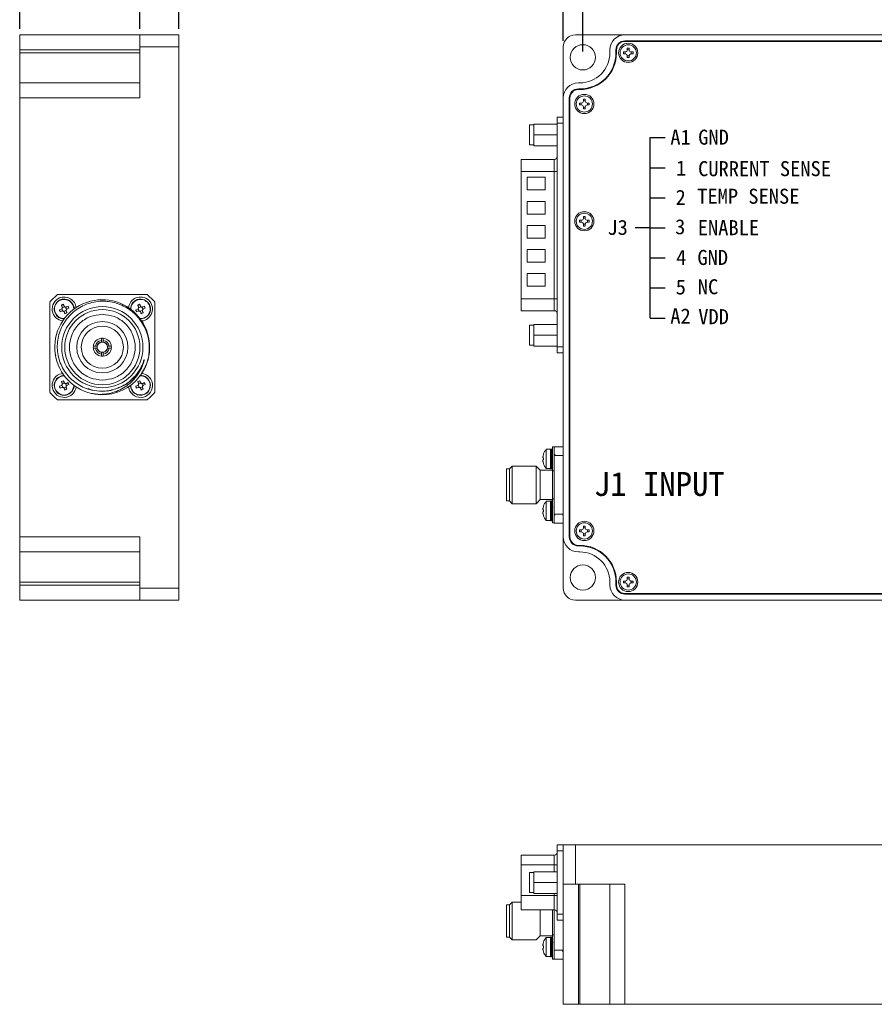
# Model space of a CAD drawing. Header units: millimetres. Extents: x 59 to 641, y 39 to 291.
# Tile 1 of 8: x 59 to 201, y 39 to 203. Entities that reach past the tile are written whole.
import ezdxf

# ---------------------------------------------------------------- set-up
doc = ezdxf.new("R2010")
doc.units = ezdxf.units.MM
doc.header["$PDSIZE"] = -1
doc.dimstyles.new('ISO-25', dxfattribs={"dimtxt": 2.5, "dimasz": 2.5, "dimexe": 1.25, "dimexo": 0.625, "dimtad": 1, "dimtxsty": 'Standard', "dimcen": 2.5, "dimadec": 0, "dimazin": 0, "dimtfac": 1, "dimtmove": 0, "dimatfit": 3, "dimfxl": 0, "dimarcsym": 0})

# ---------------------------------------------------------------- blocks, each defined once
blk = doc.blocks.new('*D9')
at = {"color": 0, "lineweight": -2, "transparency": 16777216}
for p, q in [((149.7, 199.69), (149.7, 232.22)), ((155.7, 231.23), (313.71, 231.23)), ((319.7, 199.69), (319.7, 232.22))]:
    blk.add_line(p, q, dxfattribs=at)
at = {"color": 0, "transparency": 16777216}
for points in [[(155.7, 232.23), (155.7, 230.23), (149.7, 231.23)], [(313.71, 232.23), (313.71, 230.23), (319.7, 231.23)]]:
    blk.add_solid(points, dxfattribs=at)
at = {"layer": 'Defpoints', "color": 0, "transparency": 16777216}
for p in [(319.7, 231.23), (149.7, 198.7), (319.7, 198.7)]:
    blk.add_point(p, dxfattribs=at)
at = {"color": 0, "transparency": 16777216, "insert": (235.47, 235.67), "char_height": 6.35, "attachment_point": 5}
blk.add_mtext('{\\H0.7874x;170,00 [6,69]}', dxfattribs=at)
blk = doc.blocks.new('*D10')
at = {"color": 0, "lineweight": -2, "transparency": 16777216}
for p, q in [((152.95, 197.94), (152.95, 214.95)), ((316.45, 197.94), (316.45, 214.95)), ((158.95, 213.96), (310.46, 213.96))]:
    blk.add_line(p, q, dxfattribs=at)
at = {"color": 0, "transparency": 16777216}
for points in [[(158.95, 214.96), (158.95, 212.96), (152.95, 213.96)], [(310.46, 214.96), (310.46, 212.96), (316.45, 213.96)]]:
    blk.add_solid(points, dxfattribs=at)
at = {"layer": 'Defpoints', "color": 0, "transparency": 16777216}
for p in [(316.45, 213.96), (152.95, 196.95), (316.45, 196.95)]:
    blk.add_point(p, dxfattribs=at)
at = {"color": 0, "transparency": 16777216, "insert": (234.7, 218.4), "char_height": 6.35, "attachment_point": 5}
blk.add_mtext('{\\H0.7874x;163,50 [6,44]}', dxfattribs=at)
blk = doc.blocks.new('*D13')
at = {"color": 0, "lineweight": -2, "transparency": 16777216}
for p, q in [((59.26, 201.69), (59.26, 227.5)), ((65.25, 226.51), (79.76, 226.51)), ((85.76, 201.69), (85.76, 227.5)), ((85.76, 226.51), (141.47, 226.51))]:
    blk.add_line(p, q, dxfattribs=at)
at = {"color": 0, "transparency": 16777216}
for points in [[(65.25, 227.51), (65.25, 225.51), (59.26, 226.51)], [(79.76, 227.51), (79.76, 225.51), (85.76, 226.51)]]:
    blk.add_solid(points, dxfattribs=at)
at = {"layer": 'Defpoints', "color": 0, "transparency": 16777216}
for p in [(85.76, 226.51), (59.26, 200.7), (85.76, 200.7)]:
    blk.add_point(p, dxfattribs=at)
at = {"color": 0, "transparency": 16777216, "insert": (116.61, 230.95), "char_height": 6.35, "attachment_point": 5}
blk.add_mtext('{\\H0.7874x;26,50 [1,04]}', dxfattribs=at)
blk = doc.blocks.new('*D14')
at = {"color": 0, "lineweight": -2, "transparency": 16777216}
for p, q in [((73.26, 210.02), (67.27, 210.02)), ((79.26, 201.69), (79.26, 211.01)), ((79.26, 210.02), (85.76, 210.02)), ((85.76, 201.69), (85.76, 211.01)), ((91.75, 210.02), (144.13, 210.02))]:
    blk.add_line(p, q, dxfattribs=at)
at = {"color": 0, "transparency": 16777216}
for points in [[(73.26, 211.02), (73.26, 209.02), (79.26, 210.02)], [(91.75, 211.02), (91.75, 209.02), (85.76, 210.02)]]:
    blk.add_solid(points, dxfattribs=at)
at = {"layer": 'Defpoints', "color": 0, "transparency": 16777216}
for p in [(85.76, 210.02), (79.26, 200.7), (85.76, 200.7)]:
    blk.add_point(p, dxfattribs=at)
at = {"color": 0, "transparency": 16777216, "insert": (120.94, 214.46), "char_height": 6.35, "attachment_point": 5}
blk.add_mtext('{\\H0.7874x;6,50 [0,26]}', dxfattribs=at)

msp = doc.modelspace()

# ---------------------------------------------------------------- linework, layer by layer
at = {"color": 7, "linetype": 'Continuous', "lineweight": 15}
for p, q in [((79.257, 200.697), (59.257, 200.697)), ((59.257, 198.197), (59.257, 200.697)), ((85.757, 200.697), (79.257, 200.697)), ((79.257, 198.697), (79.257, 200.697)), ((85.757, 198.697), (85.757, 200.697)), ((159.952, 200.697), (151.702, 200.697)), ((309.452, 200.697), (159.952, 200.697)), ((59.257, 198.197), (79.257, 198.197)), ((59.257, 198.197), (59.257, 197.697)), ((79.257, 198.697), (85.757, 198.697)), ((79.257, 190.197), (79.257, 198.697)), ((85.757, 198.697), (85.757, 108.697)), ((149.702, 198.697), (149.702, 190.197)), ((157.452, 198.197), (157.452, 197.697)), ((158.452, 198.197), (158.452, 197.697)), ((158.552, 198.197), (158.552, 197.697)), ((159.952, 199.697), (309.452, 199.697)), ((159.952, 199.597), (309.452, 199.597)), ((160.342, 198.497), (160.662, 198.497)), ((160.342, 198.497), (160.342, 198.157)), ((160.342, 198.208), (160.662, 198.208)), ((160.662, 198.497), (160.662, 198.157)), ((59.257, 197.697), (79.257, 197.697)), ((59.257, 192.697), (59.257, 197.697)), ((160.042, 197.857), (159.702, 197.857)), ((159.702, 197.857), (159.702, 197.537)), ((160.042, 197.537), (159.702, 197.537)), ((159.991, 197.857), (159.991, 197.537)), ((160.342, 197.237), (160.342, 196.897)), ((160.342, 197.185), (160.662, 197.185)), ((160.342, 196.897), (160.662, 196.897)), ((160.662, 197.237), (160.662, 196.897)), ((161.302, 197.857), (160.962, 197.857)), ((161.302, 197.537), (160.962, 197.537)), ((161.013, 197.857), (161.013, 197.537)), ((161.302, 197.857), (161.302, 197.537)), ((79.257, 192.697), (59.257, 192.697)), ((59.257, 190.197), (59.257, 192.697)), ((152.452, 192.697), (152.202, 192.697)), ((152.452, 191.697), (152.202, 191.697)), ((152.452, 191.597), (152.202, 191.597)), ((59.257, 190.197), (79.257, 190.197)), ((59.257, 117.197), (59.257, 190.197)), ((149.702, 190.197), (149.702, 117.197)), ((150.702, 117.197), (150.702, 190.197)), ((150.802, 117.197), (150.802, 190.197)), ((153.042, 189.997), (153.362, 189.997)), ((153.042, 189.997), (153.042, 189.657)), ((153.362, 189.997), (153.362, 189.657)), ((152.402, 189.357), (152.402, 189.037)), ((152.742, 189.357), (152.402, 189.357)), ((152.742, 189.037), (152.402, 189.037)), ((152.691, 189.357), (152.691, 189.037)), ((153.042, 189.708), (153.362, 189.708)), ((153.042, 188.737), (153.042, 188.397)), ((153.042, 188.685), (153.362, 188.685)), ((153.042, 188.397), (153.362, 188.397)), ((153.362, 188.737), (153.362, 188.397)), ((154.002, 189.357), (153.662, 189.357)), ((154.002, 189.037), (153.662, 189.037)), ((153.713, 189.357), (153.713, 189.037)), ((154.002, 189.357), (154.002, 189.037)), ((148.702, 186.997), (148.702, 185.997)), ((149.702, 186.997), (148.702, 186.997)), ((144.822, 185.712), (144.072, 185.712)), ((144.072, 185.712), (144.072, 182.382)), ((144.822, 184.047), (144.822, 185.847)), ((148.702, 185.847), (144.822, 185.847)), ((148.702, 148.797), (148.702, 185.997)), ((148.702, 185.997), (149.702, 185.997)), ((148.702, 184.047), (148.702, 185.847)), ((144.822, 182.247), (144.822, 184.047)), ((144.822, 184.047), (148.702, 184.047)), ((148.702, 182.247), (148.702, 184.047)), ((144.072, 182.382), (144.822, 182.382)), ((148.702, 182.247), (144.822, 182.247)), ((148.202, 179.975), (142.702, 179.975)), ((142.702, 179.975), (142.702, 177.975)), ((142.702, 156.818), (142.702, 177.975)), ((142.702, 177.975), (148.202, 177.975)), ((146.622, 176.997), (143.702, 176.997)), ((143.702, 176.997), (143.702, 174.897)), ((146.702, 174.977), (146.702, 176.917)), ((148.202, 177.975), (148.702, 177.975)), ((148.202, 156.818), (148.202, 177.975)), ((143.702, 174.897), (146.622, 174.897)), ((146.622, 172.997), (143.702, 172.997)), ((143.702, 172.997), (143.702, 170.897)), ((146.702, 170.977), (146.702, 172.917)), ((143.702, 170.897), (146.622, 170.897)), ((153.042, 170.497), (153.362, 170.497)), ((153.042, 170.497), (153.042, 170.157)), ((153.362, 170.497), (153.362, 170.157)), ((146.622, 168.997), (143.702, 168.997)), ((143.702, 168.997), (143.702, 166.897)), ((146.702, 166.977), (146.702, 168.917)), ((152.742, 169.857), (152.402, 169.857)), ((152.402, 169.857), (152.402, 169.537)), ((152.742, 169.537), (152.402, 169.537)), ((152.691, 169.857), (152.691, 169.537)), ((153.042, 170.208), (153.362, 170.208)), ((153.042, 169.237), (153.042, 168.897)), ((153.042, 169.185), (153.362, 169.185)), ((153.042, 168.897), (153.362, 168.897)), ((153.362, 169.237), (153.362, 168.897)), ((154.002, 169.857), (153.662, 169.857)), ((154.002, 169.537), (153.662, 169.537)), ((153.713, 169.857), (153.713, 169.537)), ((154.002, 169.857), (154.002, 169.537)), ((143.702, 166.897), (146.622, 166.897)), ((146.622, 164.997), (143.702, 164.997)), ((143.702, 164.997), (143.702, 162.897)), ((146.702, 162.977), (146.702, 164.917)), ((143.702, 162.897), (146.622, 162.897)), ((146.622, 160.997), (143.702, 160.997)), ((143.702, 160.997), (143.702, 158.897)), ((146.702, 158.977), (146.702, 160.917)), ((143.702, 158.897), (146.622, 158.897)), ((80.469, 157.497), (65.545, 157.497)), ((64.257, 156.209), (64.257, 141.284)), ((66.204, 155.748), (66.518, 155.878)), ((78.904, 155.748), (79.218, 155.878)), ((81.757, 141.284), (81.757, 156.209)), ((148.202, 156.818), (142.702, 156.818)), ((142.702, 156.818), (142.702, 154.818)), ((148.702, 156.818), (148.202, 156.818)), ((65.875, 154.958), (66.158, 155.074)), ((66.287, 154.76), (66.005, 154.643)), ((66.436, 154.781), (66.278, 155.164)), ((66.341, 155.317), (66.725, 155.476)), ((66.973, 154.876), (66.589, 154.717)), ((67.11, 154.445), (66.796, 154.315)), ((66.878, 155.412), (67.036, 155.029)), ((67.026, 155.433), (67.309, 155.55)), ((67.438, 155.236), (67.156, 155.119)), ((78.575, 154.958), (78.858, 155.074)), ((78.987, 154.76), (78.705, 154.643)), ((79.136, 154.781), (78.978, 155.164)), ((79.041, 155.317), (79.425, 155.476)), ((79.673, 154.876), (79.289, 154.717)), ((79.81, 154.445), (79.496, 154.315)), ((79.578, 155.412), (79.736, 155.029)), ((79.726, 155.433), (80.009, 155.55)), ((80.138, 155.236), (79.856, 155.119)), ((142.702, 154.818), (148.202, 154.818)), ((144.822, 152.412), (144.072, 152.412)), ((144.072, 152.412), (144.072, 149.082)), ((144.822, 150.747), (144.822, 152.547)), ((148.702, 152.547), (144.822, 152.547)), ((148.702, 150.747), (148.702, 152.547)), ((144.822, 148.947), (144.822, 150.747)), ((144.822, 150.747), (148.702, 150.747)), ((148.702, 148.947), (148.702, 150.747)), ((72.857, 149.887), (72.857, 150.239)), ((72.857, 149.887), (72.857, 149.613)), ((73.157, 150.239), (73.157, 149.887)), ((73.157, 149.887), (73.157, 149.613)), ((144.072, 149.082), (144.822, 149.082)), ((65.18, 147.675), (65.266, 147.301)), ((71.514, 148.897), (71.867, 148.897)), ((71.867, 148.597), (71.514, 148.597)), ((71.867, 148.897), (72.141, 148.897)), ((71.867, 148.597), (72.141, 148.597)), ((72.857, 147.606), (72.857, 147.88)), ((72.857, 147.254), (72.857, 147.606)), ((73.157, 147.606), (73.157, 147.88)), ((73.157, 147.606), (73.157, 147.254)), ((74.147, 148.897), (73.873, 148.897)), ((74.147, 148.597), (73.873, 148.597)), ((74.147, 148.897), (74.499, 148.897)), ((74.499, 148.597), (74.147, 148.597)), ((148.702, 148.947), (144.822, 148.947)), ((149.702, 148.797), (148.702, 148.797)), ((148.702, 148.797), (148.702, 147.797)), ((148.702, 147.797), (149.702, 147.797)), ((65.893, 144.245), (66.466, 144.387)), ((66.204, 143.048), (66.518, 143.178)), ((66.436, 142.081), (66.278, 142.464)), ((66.341, 142.617), (66.725, 142.776)), ((66.878, 142.712), (67.036, 142.329)), ((67.026, 142.733), (67.309, 142.85)), ((67.438, 142.536), (67.156, 142.419)), ((78.904, 143.048), (79.218, 143.178)), ((79.136, 142.081), (78.978, 142.464)), ((79.041, 142.617), (79.425, 142.776)), ((79.578, 142.712), (79.736, 142.329)), ((79.726, 142.733), (80.009, 142.85)), ((80.138, 142.536), (79.856, 142.419)), ((65.875, 142.258), (66.158, 142.374)), ((66.287, 142.06), (66.005, 141.943)), ((66.973, 142.176), (66.589, 142.017)), ((67.11, 141.745), (66.796, 141.615)), ((70.968, 141.114), (72.281, 140.942)), ((74.777, 141.666), (74.521, 141.635)), ((78.575, 142.258), (78.858, 142.374)), ((78.987, 142.06), (78.705, 141.943)), ((79.673, 142.176), (79.289, 142.017)), ((79.81, 141.745), (79.496, 141.615)), ((65.545, 139.997), (80.469, 139.997)), ((147.577, 131.767), (146.856, 131.767)), ((146.856, 131.767), (146.856, 128.567)), ((147.577, 131.767), (147.577, 128.567)), ((147.727, 131.817), (147.689, 131.817)), ((148.177, 132.167), (147.877, 132.167)), ((147.877, 132.167), (147.877, 128.167)), ((148.177, 132.197), (148.177, 132.006)), ((148.177, 132.197), (149.702, 132.197)), ((148.177, 132.006), (148.177, 130.98)), ((146.406, 130.942), (146.328, 130.637)), ((146.328, 130.637), (146.406, 130.942)), ((146.328, 130.337), (146.406, 130.337)), ((146.406, 129.997), (146.328, 129.997)), ((146.406, 129.391), (146.328, 129.697)), ((146.328, 129.697), (146.406, 129.391)), ((146.406, 129.391), (146.401, 129.388)), ((146.406, 130.337), (146.406, 129.997)), ((147.93, 130.778), (147.877, 130.862)), ((147.877, 129.429), (147.901, 129.373)), ((148.177, 130.951), (148.177, 130.713)), ((148.177, 130.713), (149.702, 130.713)), ((148.177, 130.713), (148.177, 120.981)), ((149.6, 130.958), (149.598, 130.954)), ((140.727, 128.522), (140.227, 128.522)), ((140.227, 128.522), (140.227, 125.847)), ((141.182, 128.977), (140.727, 128.522)), ((140.727, 128.522), (140.727, 123.172)), ((145.197, 128.977), (141.182, 128.977)), ((141.182, 128.977), (141.182, 125.847)), ((145.877, 128.297), (145.197, 128.977)), ((145.197, 128.977), (145.197, 125.847)), ((147.877, 128.297), (145.877, 128.297)), ((145.877, 128.297), (145.877, 125.847)), ((146.856, 128.567), (147.577, 128.567)), ((147.689, 128.517), (147.727, 128.517)), ((147.877, 128.167), (148.177, 128.167)), ((147.927, 128.167), (147.927, 123.527)), ((140.227, 125.847), (140.227, 123.172)), ((141.182, 125.847), (141.182, 122.717)), ((145.197, 125.847), (145.197, 122.717)), ((145.877, 125.847), (145.877, 123.397)), ((140.227, 123.172), (140.727, 123.172)), ((140.727, 123.172), (141.182, 122.717)), ((145.197, 122.717), (145.877, 123.397)), ((145.877, 123.397), (147.877, 123.397)), ((147.577, 123.127), (146.856, 123.127)), ((146.856, 123.127), (146.856, 119.927)), ((147.577, 123.127), (147.577, 119.927)), ((147.727, 123.177), (147.689, 123.177)), ((148.177, 123.527), (147.877, 123.527)), ((147.877, 123.527), (147.877, 119.527)), ((141.182, 122.717), (145.197, 122.717)), ((146.406, 122.302), (146.328, 121.997)), ((146.328, 121.997), (146.406, 122.302)), ((146.328, 121.697), (146.406, 121.697)), ((146.406, 121.357), (146.328, 121.357)), ((146.406, 121.697), (146.406, 121.357)), ((147.93, 122.138), (147.877, 122.223)), ((146.406, 120.751), (146.328, 121.057)), ((146.328, 121.057), (146.406, 120.751)), ((146.406, 120.751), (146.401, 120.748)), ((146.856, 119.927), (147.577, 119.927)), ((147.689, 119.877), (147.727, 119.877)), ((147.877, 120.789), (147.901, 120.733)), ((148.177, 120.981), (148.177, 120.686)), ((148.177, 120.981), (149.702, 120.981)), ((148.177, 120.756), (148.177, 119.687)), ((148.177, 119.687), (148.177, 119.497)), ((147.877, 119.527), (148.177, 119.527)), ((148.177, 119.497), (149.702, 119.497)), ((152.742, 118.357), (152.402, 118.357)), ((152.402, 118.357), (152.402, 118.037)), ((152.742, 118.037), (152.402, 118.037)), ((152.691, 118.357), (152.691, 118.037)), ((153.042, 118.997), (153.362, 118.997)), ((153.042, 118.997), (153.042, 118.657)), ((153.042, 118.708), (153.362, 118.708)), ((153.362, 118.997), (153.362, 118.657)), ((154.002, 118.357), (153.662, 118.357)), ((154.002, 118.037), (153.662, 118.037)), ((153.713, 118.357), (153.713, 118.037)), ((154.002, 118.357), (154.002, 118.037)), ((79.257, 117.197), (59.257, 117.197)), ((59.257, 114.697), (59.257, 117.197)), ((79.257, 108.697), (79.257, 117.197)), ((149.702, 117.197), (149.702, 108.697)), ((153.042, 117.737), (153.042, 117.397)), ((153.042, 117.685), (153.362, 117.685)), ((153.042, 117.397), (153.362, 117.397)), ((153.362, 117.737), (153.362, 117.397)), ((59.257, 114.697), (79.257, 114.697)), ((59.257, 109.697), (59.257, 114.697)), ((152.202, 115.797), (152.452, 115.797)), ((152.202, 115.697), (152.452, 115.697)), ((152.202, 114.697), (152.452, 114.697)), ((159.702, 109.857), (159.702, 109.537)), ((160.042, 109.857), (159.702, 109.857)), ((159.991, 109.857), (159.991, 109.537)), ((160.342, 110.497), (160.662, 110.497)), ((160.342, 110.497), (160.342, 110.157)), ((160.342, 110.208), (160.662, 110.208)), ((160.662, 110.497), (160.662, 110.157)), ((161.302, 109.857), (160.962, 109.857)), ((161.013, 109.857), (161.013, 109.537)), ((161.302, 109.857), (161.302, 109.537)), ((79.257, 109.697), (59.257, 109.697)), ((59.257, 109.197), (59.257, 109.697)), ((79.257, 109.197), (59.257, 109.197)), ((59.257, 106.697), (59.257, 109.197)), ((85.757, 108.697), (79.257, 108.697)), ((79.257, 106.697), (79.257, 108.697)), ((85.757, 106.697), (85.757, 108.697)), ((157.452, 109.697), (157.452, 109.197)), ((158.452, 109.697), (158.452, 109.197)), ((158.552, 109.697), (158.552, 109.197)), ((160.042, 109.537), (159.702, 109.537)), ((160.342, 109.237), (160.342, 108.897)), ((160.342, 109.185), (160.662, 109.185)), ((160.342, 108.897), (160.662, 108.897)), ((160.662, 109.237), (160.662, 108.897)), ((161.302, 109.537), (160.962, 109.537)), ((59.257, 106.697), (79.257, 106.697)), ((79.257, 106.697), (85.757, 106.697)), ((151.702, 106.697), (159.952, 106.697)), ((159.952, 107.797), (309.452, 107.797)), ((159.952, 107.697), (309.452, 107.697)), ((159.952, 106.697), (309.452, 106.697)), ((148.702, 65.972), (148.702, 64.972)), ((149.702, 65.972), (148.702, 65.972)), ((149.702, 65.972), (149.702, 59.472)), ((151.702, 65.972), (149.702, 65.972)), ((151.702, 59.472), (151.702, 65.972)), ((317.702, 65.972), (151.702, 65.972)), ((143.702, 64.272), (142.702, 64.272)), ((142.702, 64.272), (142.702, 62.65)), ((143.702, 64.272), (143.702, 64.272)), ((146.622, 64.272), (143.702, 64.272)), ((143.702, 64.272), (143.702, 64.272)), ((146.64, 64.272), (146.622, 64.272)), ((146.64, 64.272), (146.622, 64.272)), ((148.202, 64.272), (146.64, 64.272)), ((148.202, 61.522), (148.202, 64.272)), ((148.702, 64.972), (149.702, 64.972)), ((148.702, 54.472), (148.702, 64.972)), ((142.702, 62.65), (148.202, 62.65)), ((142.702, 57.55), (142.702, 62.65)), ((144.822, 61.387), (144.072, 61.387)), ((144.072, 61.387), (144.072, 58.057)), ((144.822, 59.722), (144.822, 61.522)), ((148.702, 61.522), (144.822, 61.522)), ((148.702, 59.722), (148.702, 61.522)), ((144.822, 57.922), (144.822, 59.722)), ((144.822, 59.722), (148.702, 59.722)), ((148.702, 57.922), (148.702, 59.722)), ((151.702, 59.472), (149.702, 59.472)), ((149.702, 59.472), (149.702, 39.472)), ((159.952, 59.472), (151.702, 59.472)), ((152.202, 39.472), (152.202, 59.472)), ((152.452, 39.472), (152.452, 59.472)), ((157.452, 59.472), (157.452, 39.472)), ((159.952, 39.472), (159.952, 59.472)), ((142.702, 57.55), (142.702, 55.172)), ((148.202, 57.55), (142.702, 57.55)), ((144.072, 58.057), (144.822, 58.057)), ((148.702, 57.922), (144.822, 57.922)), ((148.202, 55.172), (148.202, 57.922)), ((140.727, 55.997), (140.227, 55.997)), ((140.227, 55.997), (140.227, 50.647)), ((141.182, 56.452), (140.727, 55.997)), ((140.727, 55.997), (140.727, 50.647)), ((142.702, 56.452), (141.182, 56.452)), ((141.182, 56.452), (141.182, 50.192)), ((142.702, 55.172), (148.202, 55.172)), ((145.877, 55.172), (145.877, 50.872)), ((147.927, 55.172), (147.927, 51.002)), ((148.177, 55.172), (148.177, 48.456)), ((149.702, 54.472), (148.702, 54.472)), ((148.702, 54.472), (148.702, 53.472)), ((148.702, 53.472), (149.702, 53.472)), ((145.197, 50.192), (145.877, 50.872)), ((145.877, 50.872), (147.877, 50.872)), ((148.177, 51.002), (147.877, 51.002)), ((147.877, 51.002), (147.877, 47.002)), ((140.227, 50.647), (140.727, 50.647)), ((140.727, 50.647), (141.182, 50.192)), ((141.182, 50.192), (145.197, 50.192)), ((146.328, 49.172), (146.406, 49.172)), ((146.401, 49.002), (146.406, 49.172)), ((147.577, 50.602), (146.856, 50.602)), ((146.856, 50.602), (146.856, 47.402)), ((147.577, 50.602), (147.577, 47.402)), ((147.727, 50.652), (147.689, 50.652)), ((146.406, 48.832), (146.328, 48.832)), ((146.328, 48.832), (146.406, 48.832)), ((148.177, 48.456), (149.702, 48.456)), ((148.177, 48.456), (148.177, 48.159)), ((148.177, 48.185), (148.177, 47.163)), ((146.856, 47.402), (147.577, 47.402)), ((147.689, 47.352), (147.727, 47.352)), ((147.877, 47.002), (148.177, 47.002)), ((148.177, 47.163), (148.177, 46.972)), ((148.177, 46.972), (149.702, 46.972)), ((152.202, 39.472), (149.702, 39.472)), ((152.452, 39.472), (152.202, 39.472)), ((157.452, 39.472), (152.452, 39.472)), ((159.952, 39.472), (157.452, 39.472)), ((309.452, 39.472), (159.952, 39.472))]:
    msp.add_line(p, q, dxfattribs=at)
for p, q in [((164.157, 183.595), (166.657, 183.595)), ((164.157, 153.595), (164.157, 183.595)), ((164.157, 178.595), (166.657, 178.595)), ((164.157, 173.595), (166.657, 173.595)), ((164.157, 168.595), (161.657, 168.595)), ((164.157, 168.595), (166.657, 168.595)), ((164.157, 163.595), (166.657, 163.595)), ((164.157, 158.595), (166.657, 158.595)), ((164.157, 153.595), (166.657, 153.595))]:
    msp.add_line(p, q)
at = {"color": 8, "linetype": 'Continuous', "lineweight": 15}
for p, q in [((148.202, 177.975), (148.202, 179.975)), ((148.202, 154.818), (148.202, 156.818)), ((147.689, 131.817), (147.689, 130.167)), ((147.727, 128.517), (147.727, 131.817)), ((147.689, 130.167), (147.689, 128.517)), ((147.689, 123.177), (147.689, 121.527)), ((147.727, 119.877), (147.727, 123.177)), ((147.689, 121.527), (147.689, 119.877)), ((147.689, 50.652), (147.689, 47.352)), ((147.727, 47.352), (147.727, 50.652))]:
    msp.add_line(p, q, dxfattribs=at)
at = {"color": 7, "linetype": 'Continuous', "lineweight": 15, "flags": 128}
for points in [[(66.32, 155.466), (66.306, 155.502), (66.291, 155.537), (66.276, 155.573), (66.262, 155.608), (66.247, 155.644), (66.233, 155.679), (66.218, 155.714), (66.204, 155.748)], [(66.518, 155.878), (66.532, 155.843), (66.547, 155.808), (66.561, 155.773), (66.576, 155.738), (66.59, 155.703), (66.605, 155.667), (66.62, 155.632), (66.635, 155.596)], [(79.02, 155.466), (79.006, 155.502), (78.991, 155.537), (78.976, 155.573), (78.962, 155.608), (78.947, 155.644), (78.933, 155.679), (78.918, 155.714), (78.904, 155.748)], [(79.218, 155.878), (79.232, 155.843), (79.247, 155.808), (79.261, 155.773), (79.276, 155.738), (79.29, 155.703), (79.305, 155.667), (79.32, 155.632), (79.335, 155.596)], [(66.796, 154.315), (66.782, 154.35), (66.767, 154.385), (66.753, 154.42), (66.738, 154.455), (66.723, 154.49), (66.709, 154.526), (66.694, 154.562), (66.679, 154.597)], [(66.994, 154.727), (67.008, 154.691), (67.023, 154.656), (67.038, 154.62), (67.052, 154.585), (67.067, 154.55), (67.081, 154.515), (67.096, 154.48), (67.11, 154.445)], [(79.496, 154.315), (79.482, 154.35), (79.467, 154.385), (79.453, 154.42), (79.438, 154.455), (79.423, 154.49), (79.409, 154.526), (79.394, 154.562), (79.379, 154.597)], [(79.694, 154.727), (79.708, 154.691), (79.723, 154.656), (79.738, 154.62), (79.752, 154.585), (79.767, 154.55), (79.781, 154.515), (79.796, 154.48), (79.81, 154.445)], [(79.987, 153.572), (79.394, 153.447), (79.353, 153.447)], [(66.046, 143.875), (66.658, 143.997), (66.707, 143.996)], [(66.32, 142.766), (66.306, 142.802), (66.291, 142.837), (66.276, 142.873), (66.262, 142.908), (66.247, 142.944), (66.233, 142.979), (66.218, 143.013), (66.204, 143.048)], [(66.518, 143.178), (66.532, 143.143), (66.547, 143.108), (66.561, 143.073), (66.576, 143.038), (66.59, 143.003), (66.605, 142.967), (66.62, 142.932), (66.635, 142.896)], [(79.02, 142.766), (79.006, 142.802), (78.991, 142.837), (78.976, 142.873), (78.962, 142.908), (78.947, 142.944), (78.933, 142.979), (78.918, 143.013), (78.904, 143.048)], [(79.218, 143.178), (79.232, 143.143), (79.247, 143.108), (79.261, 143.073), (79.276, 143.038), (79.29, 143.003), (79.305, 142.967), (79.32, 142.932), (79.335, 142.896)], [(66.796, 141.615), (66.782, 141.65), (66.767, 141.685), (66.753, 141.72), (66.738, 141.755), (66.723, 141.79), (66.709, 141.826), (66.694, 141.862), (66.679, 141.897)], [(66.994, 142.027), (67.008, 141.991), (67.023, 141.956), (67.038, 141.92), (67.052, 141.885), (67.067, 141.85), (67.081, 141.815), (67.096, 141.78), (67.11, 141.745)], [(79.496, 141.615), (79.482, 141.65), (79.467, 141.685), (79.453, 141.72), (79.438, 141.755), (79.423, 141.79), (79.409, 141.826), (79.394, 141.862), (79.379, 141.897)], [(79.694, 142.027), (79.708, 141.991), (79.723, 141.956), (79.738, 141.92), (79.752, 141.885), (79.767, 141.85), (79.781, 141.815), (79.796, 141.78), (79.81, 141.745)]]:
    msp.add_lwpolyline(points, dxfattribs=at)
at = {"color": 7, "linetype": 'Continuous', "lineweight": 15}
for centre, radius in [((152.952, 196.947), 2.1), ((160.502, 197.697), 1.6), ((160.502, 197.697), 1.35), ((153.202, 189.197), 1.6), ((153.202, 189.197), 1.35), ((153.202, 169.697), 1.6), ((153.202, 169.697), 1.35), ((73.007, 148.747), 6.75), ((73.007, 148.747), 6.25), ((73.007, 148.747), 4.268), ((73.007, 148.747), 3.5), ((153.202, 118.197), 1.6), ((153.202, 118.197), 1.35), ((152.952, 110.447), 2.1), ((160.502, 109.697), 1.6), ((160.502, 109.697), 1.35)]:
    msp.add_circle(centre, radius, dxfattribs=at)
for centre, radius, start, end in [((151.702, 198.697), 2, 90, 180), ((159.952, 198.197), 2.5, 90, 180), ((159.952, 198.197), 1.5, 90, 180), ((159.952, 198.197), 1.4, 90, 180), ((160.042, 198.157), 0.3, 270, 0), ((160.962, 198.157), 0.3, 180, 270), ((152.452, 197.697), 6, 270, 0), ((152.452, 197.697), 5, 270, 0), ((152.452, 197.697), 6.1, 270, 0), ((160.042, 197.237), 0.3, 0, 90), ((160.962, 197.237), 0.3, 90, 180), ((152.202, 190.197), 2.5, 90, 180), ((152.202, 190.197), 1.5, 90, 180), ((152.202, 190.197), 1.4, 90, 180), ((152.742, 189.657), 0.3, 270, 0), ((152.742, 188.737), 0.3, 0, 90), ((153.662, 189.657), 0.3, 180, 270), ((153.662, 188.737), 0.3, 90, 180), ((148.202, 180.475), 0.5, 270, 0), ((146.622, 176.917), 0.08, 0, 90), ((146.622, 174.977), 0.08, 270, 0), ((146.622, 172.917), 0.08, 0, 90), ((146.622, 170.977), 0.08, 270, 0), ((146.622, 168.917), 0.08, 0, 90), ((152.742, 170.157), 0.3, 270, 0), ((152.742, 169.237), 0.3, 0, 90), ((153.662, 170.157), 0.3, 180, 270), ((153.662, 169.237), 0.3, 90, 180), ((146.622, 166.977), 0.08, 270, 0), ((146.622, 164.917), 0.08, 0, 90), ((146.622, 162.977), 0.08, 270, 0), ((146.622, 160.917), 0.08, 0, 90), ((146.622, 158.977), 0.08, 270, 0), ((73.007, 148.747), 11.5, 130.45908, 139.54092), ((73.007, 148.747), 11.5, 40.45908, 49.54092), ((66.657, 155.097), 2, 112.44828, 264.07355), ((66.657, 155.097), 1.65, 358.51048, 271.56023), ((66.657, 155.097), 1.6, 112.44828, 273.49069), ((72.984, 148.746), 7.896, 326.14331, 261.66235), ((66.657, 155.097), 2, 5.34892, 112.44828), ((66.657, 155.097), 1.6, 357.68031, 112.44828), ((79.357, 155.097), 2, 112.44828, 173.52417), ((79.357, 155.097), 1.65, 292.44828, 181.51227), ((79.357, 155.097), 1.6, 112.44828, 183.47385), ((79.357, 155.097), 2, 275.49058, 112.44828), ((79.357, 155.097), 1.6, 268.00713, 112.44828), ((148.202, 154.318), 0.5, 0, 90), ((73.007, 148.747), 1.5, 95.73917, 174.26083), ((73.007, 148.747), 1.15, 97.49472, 172.50528), ((73.007, 148.747), 0.879, 99.82226, 170.17774), ((73.007, 148.747), 0.85, 100.16425, 169.83575), ((73.007, 148.747), 1.5, 84.26083, 95.73917), ((73.007, 148.747), 0.85, 79.83575, 100.16425), ((73.007, 148.747), 1.5, 5.73917, 84.26083), ((73.007, 148.747), 1.15, 7.49472, 82.50528), ((73.007, 148.747), 0.879, 9.82226, 80.17774), ((73.007, 148.747), 0.85, 10.16425, 79.83575), ((73.007, 148.747), 1.5, 174.26083, 185.73917), ((73.007, 148.747), 1.5, 185.73917, 264.26083), ((73.007, 148.747), 1.15, 187.49472, 262.50528), ((73.007, 148.747), 0.879, 189.82226, 260.17774), ((73.007, 148.747), 0.85, 169.83575, 190.16425), ((73.007, 148.747), 0.85, 190.16425, 259.83575), ((73.007, 148.747), 0.85, 259.83575, 280.16425), ((73.007, 148.747), 1.15, 277.49472, 352.50528), ((73.007, 148.747), 0.879, 279.82226, 350.17774), ((73.007, 148.747), 1.5, 275.73917, 354.26083), ((73.007, 148.747), 0.85, 280.16425, 349.83575), ((73.007, 148.747), 0.85, 349.83575, 10.16425), ((73.007, 148.747), 1.5, 354.26083, 5.73917), ((73.007, 148.747), 1.5, 264.26083, 275.73917), ((66.657, 142.397), 2, 112.44828, 353.72564), ((79.357, 142.397), 2, 186.75709, 84.33076), ((66.657, 142.397), 1.65, 89.23694, 292.44828), ((66.657, 142.397), 1.6, 112.44828, 3.43647), ((66.657, 142.397), 1.65, 292.44828, 2.0624), ((73.007, 148.747), 7.9, 261.49693, 315.35425), ((79.357, 142.397), 1.6, 178.64449, 93.1645), ((79.357, 142.397), 1.65, 292.44828, 91.9864), ((73.007, 148.747), 11.5, 220.45908, 229.54092), ((79.357, 142.397), 1.65, 179.99316, 292.44828), ((73.007, 148.747), 11.5, 310.45908, 319.54092), ((148.777, 130.167), 2.5, 140.20818, 161.83616), ((147.689, 131.667), 0.15, 90, 138.18969), ((147.727, 131.667), 0.15, 0, 90), ((148.777, 130.167), 2.5, 198.16462, 219.79182), ((147.689, 128.667), 0.15, 221.81031, 270), ((147.727, 128.667), 0.15, 270, 0), ((148.777, 121.527), 2.5, 140.20818, 161.83616), ((147.689, 123.027), 0.15, 90, 138.18969), ((147.727, 123.027), 0.15, 0, 90), ((148.777, 121.527), 2.5, 198.16462, 219.79182), ((147.689, 120.027), 0.15, 221.81031, 270), ((147.727, 120.027), 0.15, 270, 0), ((152.742, 118.657), 0.3, 270, 0), ((152.742, 117.737), 0.3, 0, 90), ((153.662, 118.657), 0.3, 180, 270), ((153.662, 117.737), 0.3, 90, 180), ((152.202, 117.197), 2.5, 180, 270), ((152.202, 117.197), 1.5, 180, 270), ((152.202, 117.197), 1.4, 180, 270), ((152.452, 109.697), 6.1, 0, 90), ((152.452, 109.697), 6, 0, 90), ((152.452, 109.697), 5, 0, 90), ((160.042, 110.157), 0.3, 270, 0), ((160.962, 110.157), 0.3, 180, 270), ((151.702, 108.697), 2, 180, 270), ((159.952, 109.197), 2.5, 180, 270), ((159.952, 109.197), 1.5, 180, 270), ((159.952, 109.197), 1.4, 180, 270), ((160.042, 109.237), 0.3, 0, 90), ((160.962, 109.237), 0.3, 90, 180), ((148.202, 64.772), 0.5, 270, 0), ((148.323, 63.382), 0.742, 260.65463, 300.7316), ((148.323, 58.283), 0.743, 260.66042, 300.7291), ((148.202, 54.672), 0.5, 0, 90), ((148.777, 49.002), 2.494, 161.8897, 169.13847), ((148.777, 49.002), 2.5, 140.20818, 161.87239), ((147.689, 50.502), 0.15, 90, 138.18969), ((147.727, 50.502), 0.15, 0, 90), ((148.777, 49.002), 2.494, 190.86153, 198.1103), ((148.777, 49.002), 2.5, 198.11528, 219.79182), ((147.727, 47.502), 0.15, 270, 0), ((147.689, 47.502), 0.15, 221.81031, 270)]:
    msp.add_arc(centre, radius, start, end, dxfattribs=at)
for points, knots in [([(78.627, 143.195), (78.94, 143.556), (79.543, 144.252), (80.188, 145.461), (80.626, 146.718), (80.838, 148.033), (80.831, 149.363), (80.595, 150.669), (80.148, 151.914), (79.495, 153.063), (78.663, 154.084), (77.669, 154.946), (76.55, 155.629), (75.332, 156.109), (74.137, 156.362), (72.878, 156.431), (71.625, 156.297), (70.341, 155.918), (69.18, 155.354), (68.134, 154.599), (67.229, 153.684), (66.496, 152.627), (65.949, 151.468), (65.611, 150.234), (65.439, 148.548), (65.769, 146.428), (66.98, 144.176), (68.863, 142.462), (70.983, 141.567), (72.889, 141.364), (74.082, 141.493), (74.661, 141.637), (74.777, 141.666)], [0, 0, 0, 0, 0.0328364, 0.063324, 0.0938111, 0.1242692, 0.1547271, 0.1850461, 0.2153646, 0.2455482, 0.2757313, 0.305774, 0.3358162, 0.3657215, 0.3956261, 0.4195977, 0.4524435, 0.4819729, 0.5115012, 0.5410015, 0.5705006, 0.5998627, 0.6292243, 0.65845, 0.6876752, 0.7456413, 0.8033361, 0.8607496, 0.9178924, 0.9588796, 0.9917386, 1, 1, 1, 1]), ([(66.635, 155.596), (66.65, 155.567), (66.681, 155.508), (66.761, 155.445), (66.855, 155.411), (66.948, 155.407), (67.002, 155.425), (67.026, 155.433)], [0, 0, 0, 0, 0.2118079, 0.4237968, 0.6317855, 0.8379453, 1, 1, 1, 1]), ([(79.335, 155.596), (79.35, 155.567), (79.381, 155.508), (79.461, 155.445), (79.555, 155.411), (79.648, 155.407), (79.702, 155.425), (79.726, 155.433)], [0, 0, 0, 0, 0.2118078, 0.4237966, 0.6317556, 0.8379153, 1, 1, 1, 1]), ([(66.005, 154.643), (65.982, 154.695), (65.936, 154.799), (65.896, 154.905), (65.875, 154.958)], [0, 0, 0, 0, 0.4999926, 1, 1, 1, 1]), ([(66.158, 155.074), (66.187, 155.09), (66.246, 155.121), (66.309, 155.201), (66.343, 155.295), (66.346, 155.388), (66.328, 155.442), (66.32, 155.466)], [0, 0, 0, 0, 0.2118078, 0.4237966, 0.6317556, 0.8379153, 1, 1, 1, 1]), ([(66.679, 154.597), (66.664, 154.627), (66.633, 154.685), (66.552, 154.748), (66.459, 154.783), (66.366, 154.786), (66.311, 154.768), (66.287, 154.76)], [0, 0, 0, 0, 0.2118131, 0.4237827, 0.6317765, 0.8379413, 1, 1, 1, 1]), ([(67.156, 155.119), (67.127, 155.103), (67.068, 155.072), (67.005, 154.992), (66.971, 154.898), (66.968, 154.806), (66.986, 154.751), (66.994, 154.727)], [0, 0, 0, 0, 0.2118055, 0.4237921, 0.6317596, 0.8379171, 1, 1, 1, 1]), ([(67.309, 155.55), (67.332, 155.498), (67.378, 155.394), (67.418, 155.288), (67.438, 155.236)], [0, 0, 0, 0, 0.4999926, 1, 1, 1, 1]), ([(73.007, 154.214), (72.319, 154.141), (71.261, 154.029), (69.988, 153.347), (69.113, 152.641), (68.403, 151.765), (67.743, 150.492), (67.407, 148.747), (67.743, 147.001), (68.403, 145.728), (69.113, 144.852), (69.988, 144.146), (71.261, 143.464), (72.319, 143.352), (73.007, 143.279)], [0, 0, 0, 0, 0.119729, 0.1841809, 0.2500004, 0.3158199, 0.3802715, 0.4999997, 0.619728, 0.6841803, 0.7499998, 0.8158193, 0.8802709, 1, 1, 1, 1]), ([(73.007, 143.279), (73.695, 143.352), (74.753, 143.464), (76.026, 144.146), (76.901, 144.852), (77.611, 145.728), (78.271, 147.001), (78.606, 148.747), (78.271, 150.492), (77.611, 151.765), (76.901, 152.641), (76.026, 153.347), (74.753, 154.029), (73.695, 154.141), (73.007, 154.214)], [0, 0, 0, 0, 0.1197284, 0.18418, 0.2499996, 0.3158192, 0.380272, 0.5000003, 0.6197285, 0.6841805, 0.7500001, 0.8158197, 0.8802717, 1, 1, 1, 1]), ([(78.705, 154.643), (78.682, 154.695), (78.636, 154.799), (78.596, 154.905), (78.575, 154.958)], [0, 0, 0, 0, 0.4999926, 1, 1, 1, 1]), ([(78.858, 155.074), (78.887, 155.09), (78.946, 155.121), (79.009, 155.201), (79.043, 155.295), (79.046, 155.388), (79.028, 155.442), (79.02, 155.466)], [0, 0, 0, 0, 0.2118036, 0.423808, 0.6317629, 0.8379185, 1, 1, 1, 1]), ([(79.379, 154.597), (79.364, 154.627), (79.333, 154.685), (79.252, 154.748), (79.159, 154.783), (79.066, 154.786), (79.011, 154.768), (78.987, 154.76)], [0, 0, 0, 0, 0.2118075, 0.4237961, 0.6317547, 0.8379456, 1, 1, 1, 1]), ([(79.856, 155.119), (79.827, 155.103), (79.768, 155.072), (79.705, 154.992), (79.671, 154.898), (79.668, 154.806), (79.686, 154.751), (79.694, 154.727)], [0, 0, 0, 0, 0.2118078, 0.4237966, 0.6317556, 0.8379153, 1, 1, 1, 1]), ([(80.009, 155.55), (80.032, 155.498), (80.078, 155.394), (80.118, 155.288), (80.138, 155.236)], [0, 0, 0, 0, 0.4999839, 1, 1, 1, 1]), ([(72.857, 149.583), (72.857, 149.584), (72.857, 149.587), (72.857, 149.6), (72.857, 149.61), (72.857, 149.613)], [0, 0, 0, 0, 0.4232304, 0.8463783, 1, 1, 1, 1]), ([(73.157, 149.613), (73.157, 149.606), (73.157, 149.591), (73.157, 149.584), (73.157, 149.583), (73.157, 149.583)], [0, 0, 0, 0, 0.4271857, 0.8544006, 1, 1, 1, 1]), ([(72.141, 148.897), (72.148, 148.897), (72.162, 148.897), (72.17, 148.897), (72.17, 148.897), (72.17, 148.897)], [0, 0, 0, 0, 0.4271675, 0.8544178, 1, 1, 1, 1]), ([(72.17, 148.597), (72.169, 148.597), (72.167, 148.597), (72.154, 148.597), (72.143, 148.597), (72.141, 148.597)], [0, 0, 0, 0, 0.4232304, 0.8463783, 1, 1, 1, 1]), ([(72.857, 147.88), (72.857, 147.887), (72.857, 147.902), (72.857, 147.909), (72.857, 147.91), (72.857, 147.91)], [0, 0, 0, 0, 0.4271038, 0.8544016, 1, 1, 1, 1]), ([(73.157, 147.91), (73.157, 147.909), (73.157, 147.907), (73.157, 147.893), (73.157, 147.883), (73.157, 147.88)], [0, 0, 0, 0, 0.4232694, 0.8463641, 1, 1, 1, 1]), ([(73.844, 148.897), (73.845, 148.897), (73.847, 148.897), (73.86, 148.897), (73.871, 148.897), (73.873, 148.897)], [0, 0, 0, 0, 0.4232304, 0.8463783, 1, 1, 1, 1]), ([(73.873, 148.597), (73.866, 148.597), (73.852, 148.597), (73.844, 148.597), (73.844, 148.597), (73.844, 148.597)], [0, 0, 0, 0, 0.4271675, 0.8544178, 1, 1, 1, 1]), ([(71.839, 140.933), (72.228, 140.914), (73.094, 140.869), (74.388, 141.071), (75.667, 141.496), (76.819, 142.112), (77.845, 142.916), (78.716, 143.874), (79.399, 144.962), (79.778, 145.866), (79.923, 146.397), (79.957, 146.519)], [0, 0, 0, 0, 0.10906543, 0.24224542, 0.36372094, 0.48518443, 0.60617068, 0.72714526, 0.84586446, 0.96457188, 1, 1, 1, 1]), ([(79.957, 146.519), (79.963, 146.542), (79.973, 146.583), (79.985, 146.637), (79.991, 146.67), (79.992, 146.687), (79.992, 146.692), (79.991, 146.693), (79.991, 146.693), (79.991, 146.693), (79.99, 146.693), (79.99, 146.693), (79.988, 146.692), (79.977, 146.675), (79.968, 146.646), (79.95, 146.599), (79.923, 146.524), (79.875, 146.391), (79.784, 146.148), (79.654, 145.838), (79.48, 145.471), (79.208, 144.97), (78.769, 144.307), (77.928, 143.347), (76.627, 142.314), (75.406, 141.886), (74.777, 141.666)], [0, 0, 0, 0, 0.0093624, 0.0163247, 0.0213572, 0.0226767, 0.0230605, 0.0231952, 0.0232512, 0.0233066, 0.0233681, 0.023443, 0.0236164, 0.0241477, 0.0315418, 0.0352686, 0.0436512, 0.0627409, 0.0899453, 0.144667, 0.1929234, 0.2476644, 0.3660655, 0.5005765, 0.742884, 1, 1, 1, 1]), ([(79.957, 146.519), (79.71, 145.912), (79.209, 144.681), (77.855, 143.2), (76.531, 142.239), (75.632, 141.981), (75.372, 141.906)], [0, 0, 0, 0, 0.2888722, 0.5859254, 0.8802349, 1, 1, 1, 1]), ([(66.158, 142.374), (66.187, 142.39), (66.246, 142.421), (66.309, 142.501), (66.343, 142.595), (66.346, 142.688), (66.328, 142.742), (66.32, 142.766)], [0, 0, 0, 0, 0.2118079, 0.4237968, 0.6317855, 0.8379453, 1, 1, 1, 1]), ([(66.635, 142.896), (66.65, 142.867), (66.681, 142.808), (66.761, 142.745), (66.855, 142.711), (66.948, 142.707), (67.002, 142.725), (67.026, 142.733)], [0, 0, 0, 0, 0.2118056, 0.4237922, 0.6317895, 0.837947, 1, 1, 1, 1]), ([(67.309, 142.85), (67.332, 142.798), (67.378, 142.694), (67.418, 142.588), (67.438, 142.536)], [0, 0, 0, 0, 0.4999926, 1, 1, 1, 1]), ([(78.858, 142.374), (78.887, 142.39), (78.946, 142.421), (79.009, 142.501), (79.043, 142.595), (79.046, 142.688), (79.028, 142.742), (79.02, 142.766)], [0, 0, 0, 0, 0.2118037, 0.4238082, 0.6317928, 0.8379485, 1, 1, 1, 1]), ([(79.335, 142.896), (79.35, 142.867), (79.381, 142.808), (79.461, 142.745), (79.555, 142.711), (79.648, 142.707), (79.702, 142.725), (79.726, 142.733)], [0, 0, 0, 0, 0.2118055, 0.4237921, 0.6317596, 0.8379171, 1, 1, 1, 1]), ([(80.009, 142.85), (80.032, 142.798), (80.078, 142.694), (80.118, 142.588), (80.138, 142.536)], [0, 0, 0, 0, 0.4999839, 1, 1, 1, 1]), ([(66.005, 141.943), (65.982, 141.995), (65.936, 142.099), (65.896, 142.205), (65.875, 142.258)], [0, 0, 0, 0, 0.5000127, 1, 1, 1, 1]), ([(66.679, 141.897), (66.664, 141.927), (66.633, 141.985), (66.552, 142.048), (66.459, 142.083), (66.366, 142.086), (66.311, 142.068), (66.287, 142.06)], [0, 0, 0, 0, 0.2118091, 0.4237747, 0.6317753, 0.8379362, 1, 1, 1, 1]), ([(67.156, 142.419), (67.127, 142.403), (67.068, 142.372), (67.005, 142.292), (66.971, 142.198), (66.968, 142.106), (66.986, 142.051), (66.994, 142.027)], [0, 0, 0, 0, 0.2117926, 0.4237827, 0.6317834, 0.8379444, 1, 1, 1, 1]), ([(74.345, 141.573), (74.342, 141.572), (73.778, 141.389), (72.547, 141.456), (71.256, 141.557), (70.646, 141.858), (70.585, 141.888)], [0, 0, 0, 0, 0.00266532, 0.4660942, 0.94663935, 1, 1, 1, 1]), ([(78.705, 141.943), (78.682, 141.995), (78.636, 142.099), (78.596, 142.205), (78.575, 142.258)], [0, 0, 0, 0, 0.5000127, 1, 1, 1, 1]), ([(79.379, 141.897), (79.364, 141.927), (79.333, 141.985), (79.252, 142.048), (79.159, 142.083), (79.066, 142.086), (79.011, 142.068), (78.987, 142.06)], [0, 0, 0, 0, 0.21180352, 0.42378802, 0.63175354, 0.83794047, 1, 1, 1, 1]), ([(79.856, 142.419), (79.827, 142.403), (79.768, 142.372), (79.705, 142.292), (79.671, 142.198), (79.668, 142.106), (79.686, 142.051), (79.694, 142.027)], [0, 0, 0, 0, 0.2117949, 0.4237873, 0.6317794, 0.8379426, 1, 1, 1, 1]), ([(146.328, 130.637), (146.322, 130.604), (146.31, 130.538), (146.303, 130.448), (146.304, 130.381), (146.313, 130.343), (146.323, 130.338), (146.328, 130.337)], [0, 0, 0, 0, 0.21178291, 0.42379186, 0.63177415, 0.83793182, 1, 1, 1, 1]), ([(146.328, 129.997), (146.322, 129.993), (146.31, 129.987), (146.303, 129.937), (146.304, 129.863), (146.313, 129.779), (146.323, 129.722), (146.328, 129.697)], [0, 0, 0, 0, 0.2118211, 0.4238048, 0.6317661, 0.8379261, 1, 1, 1, 1]), ([(146.401, 130.945), (146.401, 130.945), (146.4, 130.946), (146.403, 130.944), (146.406, 130.942)], [0, 0, 0, 0, 0.004364, 1, 1, 1, 1]), ([(148.329, 130.779), (148.309, 130.811), (148.27, 130.873), (148.231, 130.936), (148.211, 130.967)], [0, 0, 0, 0, 0.4998929, 1, 1, 1, 1]), ([(146.328, 121.997), (146.322, 121.964), (146.31, 121.898), (146.303, 121.808), (146.304, 121.741), (146.313, 121.703), (146.323, 121.698), (146.328, 121.697)], [0, 0, 0, 0, 0.21181217, 0.42379199, 0.63177282, 0.83792905, 1, 1, 1, 1]), ([(146.328, 121.357), (146.322, 121.353), (146.31, 121.347), (146.303, 121.297), (146.304, 121.223), (146.313, 121.139), (146.323, 121.082), (146.328, 121.057)], [0, 0, 0, 0, 0.21181217, 0.42379199, 0.63177282, 0.83792905, 1, 1, 1, 1]), ([(146.401, 122.305), (146.401, 122.305), (146.4, 122.306), (146.403, 122.304), (146.406, 122.302)], [0, 0, 0, 0, 0.004364, 1, 1, 1, 1]), ([(148.177, 122.264), (148.172, 122.252), (148.155, 122.212), (148.138, 122.172), (148.126, 122.144)], [0, 0, 0, 0, 0.30093227, 1, 1, 1, 1]), ([(148.222, 120.92), (148.235, 120.889), (148.261, 120.827), (148.288, 120.764), (148.301, 120.733)], [0, 0, 0, 0, 0.49957263, 1, 1, 1, 1]), ([(149.623, 120.917), (149.636, 120.886), (149.662, 120.826), (149.687, 120.766), (149.699, 120.736)], [0, 0, 0, 0, 0.5153715, 1, 1, 1, 1]), ([(146.328, 49.472), (146.322, 49.439), (146.31, 49.373), (146.303, 49.284), (146.304, 49.216), (146.313, 49.178), (146.323, 49.174), (146.328, 49.172)], [0, 0, 0, 0, 0.211791, 0.4237804, 0.6317474, 0.8379256, 1, 1, 1, 1]), ([(146.406, 49.172), (146.404, 49.115), (146.399, 49.002), (146.404, 48.889), (146.406, 48.832)], [0, 0, 0, 0, 0.50002189, 1, 1, 1, 1]), ([(147.88, 49.613), (147.86, 49.645), (147.821, 49.707), (147.782, 49.77), (147.762, 49.801)], [0, 0, 0, 0, 0.4998851, 1, 1, 1, 1]), ([(147.952, 49.799), (147.939, 49.768), (147.914, 49.708), (147.889, 49.647), (147.876, 49.618)], [0, 0, 0, 0, 0.5195502, 1, 1, 1, 1]), ([(146.328, 48.832), (146.322, 48.829), (146.31, 48.823), (146.303, 48.773), (146.304, 48.699), (146.313, 48.614), (146.323, 48.557), (146.328, 48.532)], [0, 0, 0, 0, 0.21178291, 0.42379186, 0.63177415, 0.83793182, 1, 1, 1, 1]), ([(149.574, 48.393), (149.587, 48.361), (149.613, 48.299), (149.639, 48.237), (149.652, 48.205)], [0, 0, 0, 0, 0.4997115, 1, 1, 1, 1])]:
    msp.add_open_spline(points, degree=3, knots=knots, dxfattribs=at)

# ---------------------------------------------------------------- texts
at = {"attachment_point": 1}
for s, width, insert, char_height in [('{\\fSimSun|b0|i0|c134|p2;A1}', 2.5, (167.505, 184.921), 2.5), ('{\\fSimSun|b0|i0|c134|p2;GND}', 38.26087, (172.15, 184.929), 2.5), ('{\\fSimSun|b0|i0|c134|p2;1}', 2.5, (168.463, 179.795), 2.5), ('{\\fSimSun|b0|i0|c134|p2;CURRENT SENSE}', 38.26087, (172.124, 179.686), 2.5), ('{\\fSimSun|b0|i0|c134|p2;2}', 2.5, (168.378, 174.923), 2.5), ('{\\fSimSun|b0|i0|c134|p2;TEMP SENSE}', 38.26087, (171.983, 175.107), 2.5), ('{\\fSimSun|b0|i0|c134|p2;J3}', 22.58659, (157.033, 169.926), 2.5), ('{\\fSimSun|b0|i0|c134|p2;3}', 2.5, (168.299, 170.03), 2.5), ('{\\fSimSun|b0|i0|c134|p2;ENABLE}', 38.26087, (172.068, 169.876), 2.5), ('{\\fSimSun|b0|i0|c134|p2;4}', 2.5, (168.471, 164.941), 2.5), ('{\\fSimSun|b0|i0|c134|p2;GND}', 38.26087, (172.01, 164.925), 2.5), ('{\\fSimSun|b0|i0|c134|p2;5}', 2.5, (168.405, 160.012), 2.5), ('{\\fSimSun|b0|i0|c134|p2;NC}', 38.26087, (172.076, 160.047), 2.5), ('{\\fSimSun|b0|i0|c134|p2;A2}', 2.5, (167.5, 155.186), 2.5), ('{\\fSimSun|b0|i0|c134|p2;VDD}', 38.26087, (172.152, 155.073), 2.5), ('{\\fSimSun|b0|i0|c134|p2;J1 INPUT}', 38.26087, (154.788, 128.007), 4)]:
    msp.add_mtext_dynamic_manual_height_columns(s, width=width, gutter_width=31.75, heights=[0], dxfattribs=dict(at, insert=insert, char_height=char_height))

# ---------------------------------------------------------------- dimensions: what is measured, and where the dimension line sits
dim = msp.add_linear_dim(base=(319.702, 231.231), p1=(149.702, 198.697), p2=(319.702, 198.697), text='{\\H0.7874x;<>}', dimstyle='ISO-25', override={"dimtxt": 6.35, "dimasz": 5.9944, "dimexe": 0.9906, "dimexo": 0.9906, "dimgap": 1.524, "dimzin": 0, "dimadec": 2, "dimtzin": 0})
dim.commit()
dim.dimension.update_dxf_attribs({"geometry": '*D9', "text_midpoint": (235.467, 231.231), "dimtype": 160})
for base, p1, p2, picture, middle in [((85.757, 226.512), (59.257, 200.697), (85.757, 200.697), '*D13', (116.609, 230.953)), ((316.452, 213.956), (152.952, 196.947), (316.452, 196.947), '*D10', (234.702, 218.397)), ((85.757, 210.016), (79.257, 200.697), (85.757, 200.697), '*D14', (120.936, 214.457))]:
    dim = msp.add_linear_dim(base=base, p1=p1, p2=p2, text='{\\H0.7874x;<>}', dimstyle='ISO-25', override={"dimtxt": 6.35, "dimasz": 5.9944, "dimexe": 0.9906, "dimexo": 0.9906, "dimgap": 1.524, "dimzin": 0, "dimadec": 2, "dimtzin": 0})
    dim.commit()
    dim.dimension.update_dxf_attribs({"geometry": picture, "text_midpoint": middle})

doc.saveas('drawing.dxf')
